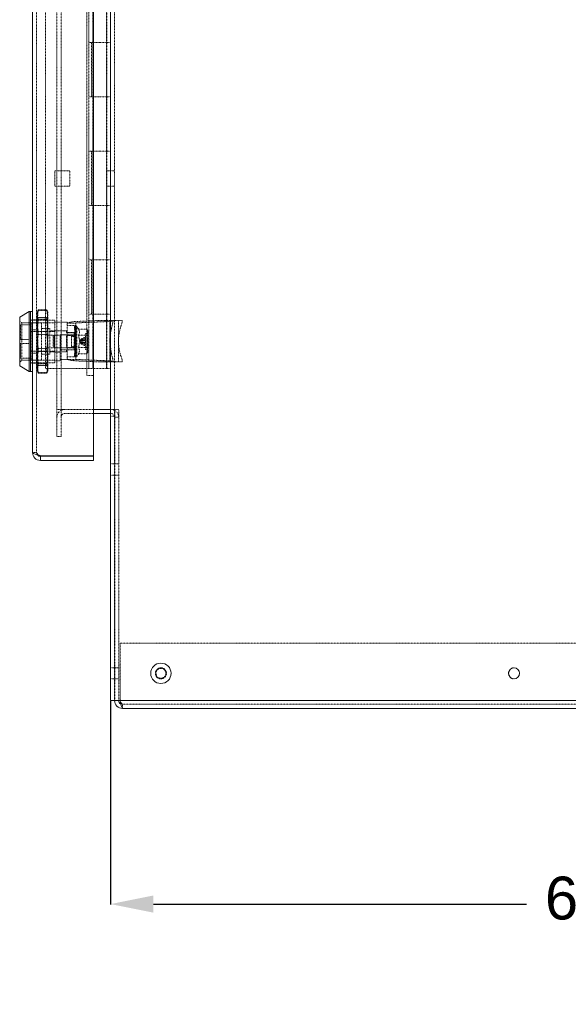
# Model space of a CAD drawing. Header units: inches. Extents: x 1390 to 5322, y 201 to 2979.
# Tile 42 of 85: x 4670 to 4926, y 640 to 1100. Entities that reach past the tile are written whole.
import ezdxf

# ---------------------------------------------------------------- set-up
doc = ezdxf.new("R2010")
doc.units = ezdxf.units.IN
doc.header["$MEASUREMENT"] = 0
doc.linetypes.add('HIDDEN', pattern=[0.2, 0.1, -0.1])
doc.styles.get("Standard").update_dxf_attribs({"font": 'arial.ttf'})
doc.dimstyles.new('BILLSTYLE', dxfattribs={"dimtxt": 20, "dimasz": 20, "dimexe": 0.25, "dimexo": 0.25, "dimgap": 10, "dimtad": 0, "dimtih": 1, "dimtoh": 1, "dimdec": 1, "dimzin": 4, "dimdsep": 46, "dimtxsty": 'Standard', "dimblk": '_FILLED', "dimcen": 0, "dimadec": 0, "dimazin": 0, "dimtfac": 1, "dimtdec": 1, "dimtofl": 0, "dimtmove": 0, "dimatfit": 3, "dimldrblk": '_FILLED', "dimfxl": 1, "dimtolj": 1, "dimtzin": 4, "dimarcsym": 0})

# ---------------------------------------------------------------- blocks, each defined once
blk = doc.blocks.new('_FILLED')
at = {"color": 0, "linetype": 'ByBlock'}
blk.add_solid([(0, 0), (-1, 0.2), (-1, -0.2)], dxfattribs=at)
blk = doc.blocks.new('*D62')
at = {"color": 0, "lineweight": -2, "transparency": 16777216}
for p, q in [((4712.03, 782.04), (4712.03, 686.91)), ((5321.64, 782.03), (5321.64, 686.91)), ((4732.03, 687.16), (4906.51, 687.16)), ((5301.64, 687.16), (5127.7, 687.16))]:
    blk.add_line(p, q, dxfattribs=at)
at = {"layer": 'DEFPOINTS', "color": 0, "transparency": 16777216}
for p in [(4712.03, 782.29), (5321.64, 782.28), (4712.03, 687.16)]:
    blk.add_point(p, dxfattribs=at)
at = {"color": 0, "lineweight": -2, "transparency": 16777216, "xscale": 20, "yscale": 20, "zscale": 20, "rotation": 180}
blk.add_blockref('_FILLED', (4712.03, 687.16), dxfattribs=at)
at = {"color": 0, "lineweight": -2, "transparency": 16777216, "xscale": 20, "yscale": 20, "zscale": 20}
blk.add_blockref('_FILLED', (5321.64, 687.16), dxfattribs=at)
at = {"color": 0, "transparency": 16777216, "insert": (5017.1, 699.98), "char_height": 20, "attachment_point": 2}
blk.add_mtext('\\A1;609.6mm [24.0"]', dxfattribs=at)

msp = doc.modelspace()

# ---------------------------------------------------------------- linework, layer by layer
at = {"color": 7, "linetype": 'Continuous', "lineweight": 15}
for p, q in [((4712.03, 782.29), (4712.03, 2781.25)), ((4704.11, 896.64), (4704.11, 2756.06)), ((4675.53, 898.17), (4675.53, 2754.54)), ((4674.03, 964.05), (4669.53, 961.46)), ((4674.53, 964.05), (4674.03, 964.05)), ((4674.03, 936.05), (4674.03, 964.05)), ((4675.53, 964.05), (4674.53, 964.05)), ((4674.53, 936.05), (4674.53, 964.05)), ((4669.53, 938.65), (4669.53, 961.46)), ((4669.53, 938.65), (4674.03, 936.05)), ((4674.03, 936.05), (4674.53, 936.05)), ((4674.53, 936.05), (4675.53, 936.05)), ((4704.11, 918.3), (4710.25, 918.3)), ((4704.11, 916.41), (4712.03, 916.41)), ((4710.25, 918.3), (4712.03, 918.3)), ((4679.21, 896.64), (4704.11, 896.64)), ((4679.21, 896.39), (4704.11, 896.39)), ((4679.21, 894.49), (4679.21, 896.39)), ((4679.21, 894.49), (4704.11, 894.49)), ((4704.11, 896.39), (4704.11, 894.49)), ((4712.03, 782.29), (4715.71, 782.29)), ((4713.94, 782.28), (4713.94, 782.29)), ((4713.94, 782.28), (4715.83, 782.28)), ((5319.77, 782.29), (4715.71, 782.29)), ((4715.83, 782.28), (4715.83, 782.29)), ((4716.54, 782.29), (4716.54, 782.28)), ((5316.07, 778.6), (4717.61, 778.6))]:
    msp.add_line(p, q, dxfattribs=at)
at = {"color": 7, "linetype": 'HIDDEN', "lineweight": 0}
for p, q in [((4713.93, 782.29), (4713.93, 2781.25)), ((4677.43, 898.17), (4677.43, 2754.54)), ((4686.95, 2734.4), (4686.95, 918.3)), ((4688.85, 2734.4), (4688.85, 918.3)), ((4681.55, 937.35), (4681.55, 2715.35)), ((4700.93, 934.18), (4700.93, 2718.53)), ((4710.25, 937.35), (4710.25, 2715.35)), ((4701.87, 1115.15), (4701.87, 1089.75)), ((4703.78, 1115.15), (4703.78, 1089.75)), ((4710.13, 1089.75), (4710.13, 1115.15)), ((4701.87, 1089.75), (4706.95, 1089.75)), ((4701.87, 1089.75), (4701.87, 1064.35)), ((4703.09, 1064.35), (4703.09, 1089.75)), ((4703.78, 1089.75), (4703.78, 1064.35)), ((4706.95, 1089.75), (4710.25, 1089.75)), ((4710.13, 1064.35), (4710.13, 1089.75)), ((4710.25, 1089.75), (4712.03, 1089.75)), ((4706.95, 1064.35), (4701.87, 1064.35)), ((4701.87, 1064.35), (4701.87, 1038.95)), ((4703.78, 1064.35), (4703.78, 1038.95)), ((4710.25, 1064.35), (4706.95, 1064.35)), ((4710.13, 1038.95), (4710.13, 1064.35)), ((4710.25, 1064.35), (4712.03, 1064.35)), ((4701.87, 1038.95), (4706.95, 1038.95)), ((4701.87, 1038.95), (4701.87, 1013.55)), ((4703.09, 1013.55), (4703.09, 1038.95)), ((4703.78, 1038.95), (4703.78, 1013.55)), ((4706.95, 1038.95), (4710.25, 1038.95)), ((4710.13, 1013.55), (4710.13, 1038.95)), ((4710.25, 1038.95), (4712.03, 1038.95)), ((4685.91, 1029.82), (4693.04, 1029.82)), ((4685.91, 1022.68), (4685.91, 1029.82)), ((4693.04, 1029.82), (4693.04, 1022.68)), ((4712.03, 1029.82), (4710.25, 1029.82)), ((4713.93, 1029.82), (4712.03, 1029.82)), ((4693.04, 1022.68), (4685.91, 1022.68)), ((4712.03, 1022.68), (4710.25, 1022.68)), ((4713.93, 1022.68), (4712.03, 1022.68)), ((4706.95, 1013.55), (4701.87, 1013.55)), ((4701.87, 1013.55), (4701.87, 988.15)), ((4703.78, 1013.55), (4703.78, 988.15)), ((4710.25, 1013.55), (4706.95, 1013.55)), ((4710.13, 988.15), (4710.13, 1013.55)), ((4710.25, 1013.55), (4712.03, 1013.55)), ((4701.87, 988.15), (4706.95, 988.15)), ((4701.87, 988.15), (4701.87, 962.75)), ((4703.09, 962.75), (4703.09, 988.15)), ((4703.78, 988.15), (4703.78, 962.75)), ((4706.95, 988.15), (4710.25, 988.15)), ((4710.13, 962.75), (4710.13, 988.15)), ((4710.25, 988.15), (4712.03, 988.15)), ((4677.71, 963.09), (4678.16, 964.89)), ((4678.16, 964.51), (4677.71, 959.6)), ((4677.84, 964.06), (4677.71, 963.55)), ((4677.71, 959.6), (4677.71, 963.55)), ((4678.16, 964.51), (4678.16, 964.89)), ((4678.16, 964.89), (4682.25, 964.89)), ((4682.25, 964.51), (4678.16, 964.51)), ((4682.25, 964.89), (4682.25, 964.51)), ((4682.25, 964.89), (4682.71, 963.09)), ((4682.71, 963.55), (4682.57, 964.06)), ((4682.71, 963.55), (4682.71, 959.6)), ((4706.95, 962.75), (4701.87, 962.75)), ((4701.87, 962.75), (4701.87, 937.35)), ((4703.78, 962.75), (4703.78, 937.35)), ((4710.25, 962.75), (4706.95, 962.75)), ((4710.13, 937.35), (4710.13, 962.75)), ((4710.25, 962.75), (4712.03, 962.75)), ((4670.53, 958.8), (4669.53, 959.8)), ((4669.97, 957.85), (4669.97, 950.95)), ((4675.17, 957.85), (4669.97, 957.85)), ((4670.53, 941.3), (4670.53, 958.8)), ((4686.03, 958.8), (4670.53, 958.8)), ((4675.53, 960.15), (4674.53, 960.15)), ((4686.03, 960.05), (4674.53, 960.05)), ((4675.17, 958.8), (4675.17, 941.3)), ((4679.67, 958.8), (4675.17, 958.8)), ((4677.43, 960.11), (4675.53, 960.11)), ((4682.71, 961.15), (4677.71, 961.15)), ((4677.71, 953.55), (4678.16, 960.26)), ((4677.71, 946.56), (4677.71, 959.6)), ((4677.71, 959.6), (4678.16, 954.68)), ((4678.16, 961.29), (4678.16, 960.26)), ((4682.25, 961.29), (4678.16, 961.29)), ((4678.16, 960.26), (4682.25, 960.26)), ((4679.67, 958.8), (4679.67, 941.3)), ((4682.25, 960.26), (4682.25, 961.29)), ((4682.25, 960.26), (4682.71, 953.55)), ((4682.25, 954.68), (4682.71, 959.6)), ((4682.71, 959.6), (4682.71, 946.56)), ((4686.03, 954.64), (4686.03, 960.05)), ((4691.73, 959.05), (4686.03, 959.05)), ((4691.73, 959.05), (4691.73, 958.34)), ((4691.73, 958.34), (4691.73, 958.68)), ((4691.73, 958.68), (4695.73, 958.68)), ((4691.73, 942.02), (4691.73, 958.34)), ((4691.73, 957.48), (4695.73, 957.48)), ((4695.18, 957.15), (4695.77, 957.15)), ((4695.18, 957.15), (4695.44, 954.05)), ((4695.73, 958.68), (4695.73, 941.69)), ((4695.77, 954.05), (4695.77, 957.15)), ((4696.27, 957.15), (4695.77, 957.15)), ((4695.95, 958.73), (4710.54, 959.36)), ((4696.27, 956.2), (4696.27, 957.15)), ((4697.09, 955.83), (4696.27, 957.15)), ((4705.89, 959.83), (4696.92, 959.44)), ((4709.51, 959.83), (4705.89, 959.83)), ((4711.73, 959.83), (4709.51, 959.83)), ((4711.73, 959.83), (4711.73, 940.53)), ((4713.17, 959.83), (4711.73, 959.83)), ((4717.45, 959.83), (4713.17, 959.83)), ((4715.73, 940.53), (4715.73, 959.83)), ((4674.53, 954.66), (4675.53, 954.66)), ((4674.53, 954.64), (4686.03, 954.64)), ((4677.43, 955.48), (4675.53, 955.48)), ((4678.16, 946.83), (4677.71, 953.55)), ((4678.16, 953.27), (4677.71, 946.56)), ((4678.16, 954.68), (4682.25, 954.68)), ((4678.16, 953.27), (4678.16, 954.68)), ((4682.25, 953.27), (4678.16, 953.27)), ((4683.57, 956.05), (4679.67, 956.05)), ((4682.25, 954.68), (4682.25, 953.27)), ((4682.47, 950.05), (4682.47, 953.05)), ((4688.57, 953.05), (4682.47, 953.05)), ((4683.57, 956.05), (4683.57, 950.05)), ((4691.37, 954.95), (4683.57, 954.95)), ((4685.68, 953.05), (4685.18, 952.55)), ((4685.18, 952.55), (4685.18, 947.55)), ((4685.68, 953.05), (4685.68, 947.05)), ((4688.57, 953.05), (4685.68, 953.05)), ((4691.73, 955.05), (4686.03, 955.05)), ((4686.03, 945.47), (4686.03, 954.64)), ((4688.53, 953.15), (4691.73, 953.15)), ((4688.53, 941.05), (4688.53, 953.15)), ((4688.73, 953.13), (4688.73, 947.13)), ((4691.73, 953.13), (4688.73, 953.13)), ((4691.37, 954.03), (4691.37, 954.95)), ((4691.37, 954.03), (4694.97, 954.03)), ((4694.97, 952.92), (4691.37, 952.92)), ((4691.37, 950.05), (4691.37, 952.92)), ((4695.73, 954.18), (4691.73, 954.18)), ((4695.73, 953.13), (4691.73, 953.13)), ((4693.77, 953.05), (4691.89, 953.05)), ((4694.97, 953.05), (4691.89, 953.05)), ((4693.77, 947.05), (4693.77, 953.05)), ((4694.97, 952.92), (4694.97, 954.03)), ((4694.97, 952.92), (4694.97, 947.19)), ((4695.18, 956.2), (4695.77, 956.2)), ((4695.18, 956.2), (4695.44, 953.52)), ((4695.18, 953.6), (4695.77, 953.6)), ((4695.18, 953.6), (4695.44, 952.05)), ((4695.77, 954.05), (4695.44, 954.05)), ((4695.77, 953.52), (4695.44, 953.52)), ((4695.77, 953.52), (4695.77, 956.2)), ((4695.77, 953.52), (4695.77, 954.05)), ((4695.77, 952.05), (4695.77, 953.6)), ((4695.77, 952.05), (4695.77, 953.52)), ((4696.27, 942.95), (4696.27, 956.2)), ((4697.09, 955.83), (4700.9, 955.83)), ((4697.09, 952.94), (4700.9, 952.94)), ((4700.37, 950.05), (4700.37, 953.8)), ((4701.37, 953.8), (4700.37, 953.8)), ((4701.37, 955.01), (4700.9, 955.83)), ((4701.37, 955.01), (4701.37, 947.58)), ((4712.57, 956.83), (4712.03, 953.81)), ((4673.97, 950.95), (4669.97, 950.95)), ((4669.97, 949.15), (4669.97, 942.25)), ((4669.97, 949.15), (4673.97, 949.15)), ((4673.97, 950.95), (4673.97, 949.15)), ((4682.47, 950.05), (4682.47, 947.05)), ((4683.57, 950.05), (4683.57, 944.05)), ((4691.37, 947.19), (4691.37, 950.05)), ((4695.27, 952.35), (4693.77, 952.35)), ((4695.18, 950.05), (4695.77, 950.05)), ((4695.18, 946.5), (4695.44, 948.05)), ((4695.77, 952.05), (4695.44, 952.05)), ((4695.77, 948.05), (4695.44, 948.05)), ((4695.77, 950.05), (4695.77, 952.05)), ((4695.77, 950.05), (4695.77, 950.05)), ((4695.77, 948.05), (4695.77, 950.05)), ((4695.77, 948.05), (4695.77, 946.5)), ((4695.77, 946.59), (4695.77, 948.05)), ((4698.19, 951.15), (4697.61, 950.05)), ((4697.61, 950.05), (4698.19, 948.96)), ((4700.37, 950.76), (4697.95, 950.51)), ((4698.02, 950.75), (4697.95, 950.51)), ((4697.95, 950.51), (4698.02, 950.75)), ((4698.02, 950.4), (4697.95, 950.51)), ((4697.95, 949.6), (4698.02, 949.7)), ((4698.02, 949.35), (4697.95, 949.6)), ((4697.95, 949.6), (4698.02, 949.35)), ((4700.37, 949.34), (4697.95, 949.6)), ((4700.37, 951.38), (4698.02, 950.75)), ((4700.37, 951.38), (4698.02, 950.75)), ((4698.18, 951.07), (4698.02, 950.75)), ((4698.02, 950.75), (4698.18, 951.07)), ((4698.02, 950.4), (4699.25, 950.44)), ((4698.02, 950.4), (4699.25, 950.44)), ((4698.02, 950.4), (4698.18, 950.4)), ((4699.25, 949.67), (4698.02, 949.7)), ((4698.18, 949.7), (4698.02, 949.7)), ((4699.25, 949.67), (4698.02, 949.7)), ((4698.19, 949.02), (4698.02, 949.35)), ((4698.02, 949.35), (4698.18, 949.03)), ((4700.37, 948.72), (4698.02, 949.35)), ((4700.37, 948.72), (4698.02, 949.35)), ((4698.16, 948.98), (4700.37, 947.91)), ((4700.37, 952.2), (4698.18, 951.13)), ((4700.37, 952.16), (4698.18, 951.07)), ((4698.18, 951.07), (4698.18, 951.13)), ((4699.25, 950.43), (4698.18, 950.4)), ((4698.18, 950.4), (4698.18, 949.7)), ((4698.18, 949.7), (4699.25, 949.68)), ((4698.18, 949.03), (4698.19, 949.02)), ((4700.37, 947.94), (4698.18, 949.03)), ((4699.25, 950.43), (4698.19, 950.4)), ((4700.37, 947.94), (4698.19, 949.02)), ((4699.25, 950.44), (4700.37, 950.47)), ((4700.37, 950.46), (4699.25, 950.43)), ((4699.25, 949.68), (4700.37, 949.65)), ((4700.37, 949.63), (4699.25, 949.67)), ((4700.37, 949.65), (4700.37, 950.46)), ((4700.37, 946.3), (4700.37, 950.05)), ((4686.03, 945.47), (4674.53, 945.47)), ((4675.53, 945.45), (4674.53, 945.45)), ((4677.43, 944.62), (4675.53, 944.62)), ((4677.71, 946.56), (4678.16, 939.84)), ((4677.71, 937.01), (4677.71, 946.56)), ((4677.71, 940.51), (4678.16, 945.42)), ((4682.25, 946.83), (4678.16, 946.83)), ((4678.16, 946.83), (4678.16, 945.42)), ((4678.16, 945.42), (4682.25, 945.42)), ((4679.67, 944.05), (4683.57, 944.05)), ((4682.25, 945.42), (4682.25, 946.83)), ((4682.25, 939.84), (4682.71, 946.56)), ((4682.25, 945.42), (4682.71, 940.51)), ((4682.47, 947.05), (4688.57, 947.05)), ((4682.71, 946.56), (4682.71, 937.01)), ((4683.57, 945.15), (4691.37, 945.15)), ((4685.18, 947.55), (4685.68, 947.05)), ((4685.68, 947.05), (4688.57, 947.05)), ((4686.03, 940.05), (4686.03, 945.47)), ((4688.53, 945.05), (4686.03, 945.05)), ((4688.53, 946.13), (4691.73, 946.13)), ((4691.73, 947.13), (4688.73, 947.13)), ((4691.37, 947.19), (4694.97, 947.19)), ((4691.73, 946.08), (4691.37, 946.08)), ((4691.37, 945.15), (4691.37, 946.08)), ((4691.73, 947.13), (4695.73, 947.13)), ((4695.73, 946.08), (4691.73, 946.08)), ((4691.89, 947.05), (4693.77, 947.05)), ((4691.89, 947.05), (4694.97, 947.05)), ((4693.77, 947.75), (4695.27, 947.75)), ((4694.97, 946.08), (4694.97, 947.19)), ((4695.18, 943.9), (4695.44, 946.59)), ((4695.18, 946.5), (4695.77, 946.5)), ((4695.18, 942.95), (4695.44, 946.05)), ((4695.18, 943.9), (4695.77, 943.9)), ((4695.77, 946.59), (4695.44, 946.59)), ((4695.77, 946.05), (4695.44, 946.05)), ((4695.77, 946.59), (4695.77, 943.9)), ((4695.77, 946.05), (4695.77, 946.59)), ((4695.77, 946.05), (4695.77, 942.95)), ((4696.27, 942.95), (4697.09, 944.28)), ((4697.09, 947.17), (4700.9, 947.17)), ((4697.09, 944.28), (4700.9, 944.28)), ((4700.37, 946.3), (4701.37, 946.3)), ((4700.9, 944.28), (4701.37, 945.1)), ((4701.37, 947.58), (4701.37, 945.1)), ((4712.03, 947.13), (4712.57, 943.53)), ((4669.53, 940.3), (4670.53, 941.3)), ((4669.97, 942.25), (4675.17, 942.25)), ((4670.53, 941.3), (4686.03, 941.3)), ((4674.53, 940.05), (4686.03, 940.05)), ((4675.53, 939.95), (4674.53, 939.95)), ((4675.17, 941.3), (4679.67, 941.3)), ((4677.43, 939.99), (4675.53, 939.99)), ((4678.16, 935.59), (4677.71, 940.51)), ((4677.71, 938.95), (4682.71, 938.95)), ((4678.16, 938.81), (4677.71, 937.01)), ((4678.16, 939.84), (4682.25, 939.84)), ((4678.16, 938.81), (4678.16, 939.84)), ((4682.25, 938.81), (4678.16, 938.81)), ((4682.25, 939.84), (4682.25, 938.81)), ((4688.53, 941.05), (4686.03, 941.05)), ((4691.73, 941.6), (4688.53, 941.6)), ((4691.73, 942.88), (4695.73, 942.88)), ((4691.73, 941.68), (4691.73, 942.02)), ((4691.73, 941.68), (4695.73, 941.68)), ((4691.73, 941.68), (4691.73, 941.6)), ((4695.18, 942.95), (4695.77, 942.95)), ((4695.73, 941.68), (4695.73, 941.69)), ((4695.77, 942.95), (4696.27, 942.95)), ((4695.95, 941.65), (4710.54, 941.02)), ((4696.92, 940.94), (4705.91, 940.56)), ((4705.91, 940.56), (4705.91, 940.53)), ((4714.57, 940.56), (4705.91, 940.56)), ((4709.51, 940.53), (4705.91, 940.53)), ((4711.73, 940.53), (4709.51, 940.53)), ((4713.17, 940.53), (4711.73, 940.53)), ((4717.45, 940.53), (4713.17, 940.53)), ((4714.57, 940.53), (4714.57, 940.56)), ((4677.71, 937.01), (4678.16, 935.21)), ((4677.71, 936.55), (4677.71, 937.01)), ((4677.71, 936.55), (4677.84, 936.05)), ((4678.16, 935.59), (4678.16, 935.21)), ((4682.25, 935.59), (4678.16, 935.59)), ((4678.16, 935.21), (4682.25, 935.21)), ((4701.87, 937.35), (4681.55, 937.35)), ((4682.25, 935.21), (4682.71, 937.01)), ((4682.25, 935.21), (4682.25, 935.59)), ((4682.57, 936.05), (4682.71, 936.55)), ((4682.71, 937.01), (4682.71, 936.55)), ((4704.11, 934.18), (4700.93, 934.18)), ((4710.25, 937.35), (4701.87, 937.35)), ((4710.25, 937.35), (4712.03, 937.35)), ((4686.95, 918.3), (4688.85, 918.3)), ((4686.95, 915.13), (4686.95, 918.3)), ((4688.85, 918.3), (4690.63, 918.3)), ((4688.85, 915.13), (4688.85, 918.3)), ((4690.63, 918.3), (4704.11, 918.3)), ((4690.63, 916.41), (4704.11, 916.41)), ((4712.03, 918.3), (4713.93, 918.3)), ((4712.03, 916.41), (4712.16, 916.41)), ((4713.94, 782.29), (4713.94, 918.3)), ((4713.94, 918.3), (4715.83, 918.3)), ((4715.83, 782.29), (4715.83, 918.3)), ((4686.95, 905.6), (4686.95, 915.13)), ((4688.85, 915.13), (4688.85, 905.6)), ((4712.03, 915.13), (4713.93, 915.13)), ((4713.94, 914.63), (4715.83, 914.63)), ((4688.85, 905.6), (4686.95, 905.6)), ((4675.53, 898.17), (4677.43, 898.17)), ((4713.93, 892.82), (4712.03, 892.82)), ((4715.83, 892.81), (4713.94, 892.81)), ((4712.03, 887.66), (4713.93, 887.66)), ((4713.94, 887.66), (4715.83, 887.66)), ((4716.54, 809.08), (4716.54, 782.29)), ((5317.67, 809.08), (4716.54, 809.08)), ((4713.93, 797.57), (4712.03, 797.57)), ((4715.83, 797.56), (4713.94, 797.56)), ((4712.03, 792.41), (4713.93, 792.41)), ((4713.94, 792.41), (4715.83, 792.41)), ((5316.07, 780.5), (4717.61, 780.5)), ((4717.61, 780.5), (4717.61, 778.6))]:
    msp.add_line(p, q, dxfattribs=at)
at = {"color": 7, "linetype": 'HIDDEN', "lineweight": 0, "flags": 128}
for points in [[(4682.71, 959.6), (4682.7, 960.26), (4682.25, 964.51)], [(4682.71, 953.55), (4682.7, 952.64), (4682.25, 946.83)], [(4682.71, 946.56), (4682.7, 947.46), (4682.25, 953.27)], [(4697.09, 952.94), (4697.57, 954.5), (4697.09, 955.83)], [(4697.09, 947.17), (4697.57, 950.29), (4697.09, 952.94)], [(4700.9, 952.94), (4701.34, 954.49), (4700.9, 955.83)], [(4700.9, 947.17), (4701.34, 950.26), (4700.9, 952.94)], [(4697.09, 944.28), (4697.57, 945.84), (4697.09, 947.17)], [(4700.9, 944.28), (4701.34, 945.83), (4700.9, 947.17)], [(4682.71, 940.51), (4682.7, 939.84), (4682.25, 935.59)], [(4682.71, 937.01), (4682.7, 937.26), (4682.25, 938.81)], [(4691.73, 942.02), (4692.14, 941.65), (4693.17, 941.34), (4694.77, 941.1), (4696.92, 940.94)], [(4677.43, 898.17), (4677.56, 897.49), (4677.89, 897)], [(4716.85, 780.68), (4717.39, 780.51), (4717.61, 780.5)]]:
    msp.add_lwpolyline(points, dxfattribs=at)
at = {"color": 7, "linetype": 'Continuous', "lineweight": 15, "flags": 128}
msp.add_lwpolyline([(4679.21, 896.64), (4677.95, 896.98), (4676.84, 897.32), (4676.02, 897.66), (4675.59, 898), (4675.53, 898.17)], dxfattribs=at)
at = {"color": 7, "linetype": 'Continuous', "lineweight": 15}
for centre, radius in [((4735.57, 794.99), 4.76), ((4900.67, 794.99), 2.58)]:
    msp.add_circle(centre, radius, dxfattribs=at)
at = {"color": 7, "linetype": 'HIDDEN', "lineweight": 0}
for centre, radius in [((4735.54, 794.99), 2.58), ((4735.57, 794.99), 2.58), ((4735.57, 794.99), 2.32)]:
    msp.add_circle(centre, radius, dxfattribs=at)
for centre, radius, start, end in [((4703.06, 960.3), 10.12, 339.9538, 357.3384), ((4708.95, 960.3), 8.51, 335.9436, 356.8337), ((4695.27, 952.85), 0.5, 270, 360), ((4738.43, 950.18), 22.7, 162.963, 197.0355), ((4695.27, 947.25), 0.5, 0, 90), ((4705.75, 940.6), 7.42, 359.4727, 23.2599), ((4711.03, 940.56), 6.42, 359.7055, 27.5251), ((4690.63, 914.63), 3.68, 118.9312, 180), ((4690.63, 914.63), 3.68, 90, 118.9312), ((4690.63, 914.63), 1.78, 90, 180), ((4712.16, 914.63), 3.68, 0, 90), ((4712.16, 914.63), 1.78, 0, 90), ((4679.97, 899.34), 2.8, 204.6876, 254.1098), ((4900.64, 794.99), 2.58, 89.7182, 270), ((4719.3, 782.73), 2.8, 189.3001, 232.8212)]:
    msp.add_arc(centre, radius, start, end, dxfattribs=at)
at = {"color": 7, "linetype": 'Continuous', "lineweight": 15}
for centre, radius, start, end in [((4728.16, 950.47), 16.48, 168.297, 191.703), ((4679.21, 898.17), 3.68, 180, 270), ((4679.1, 897.88), 1.49, 216.0125, 274.2163), ((4900.64, 794.99), 2.58, 0, 89.7182), ((4900.64, 794.99), 2.58, 270, 0), ((4717.61, 782.28), 3.68, 180, 270), ((4717.46, 782.2), 1.63, 177.1319, 247.942), ((4724.43, 782.58), 7.9, 182.2178, 210.2712)]:
    msp.add_arc(centre, radius, start, end, dxfattribs=at)
at = {"color": 7, "linetype": 'HIDDEN', "lineweight": 0}
for centre, major_axis, ratio, start_param, end_param in [((4698.73, 958.34), (7, 0), 0.162069, 1.832596, 3.141593), ((4695.77, 950.05), (0, 7.1), 0.166794, 0.00006, 0.523644), ((4695.77, 950.05), (-0.6, 7.1), 0.143564, 5.747409, 6.270992), ((4696.03, 958.68), (0.3, 0), 0.162069, 1.832596, 3.141593), ((4708.73, 960.45), (7, 0), 0.162069, 4.974188, 5.698035), ((4695.77, 950.05), (0.61, 7.1), 0.143294, 0.53585, 1.059433), ((4695.77, 950.05), (-1.03, 7.1), 0.081905, 5.224102, 5.747685), ((4695.77, 950.05), (-1.18, 7.1), 0.000254, 4.712362, 5.235945), ((4695.77, 950.05), (1.03, 7.1), 0.081457, 1.05907, 1.582653), ((4695.77, 950.05), (0, 4), 0.166794, 0.000041, 0.523644), ((4695.77, 950.05), (-0.34, 4), 0.143564, 5.74739, 6.270992), ((4695.77, 950.05), (0.34, 4), 0.143294, 0.53583, 1.059433), ((4695.77, 950.05), (-0.58, 4), 0.081905, 5.224082, 5.747685), ((4695.77, 950.05), (-1.03, 7.1), 0.081457, 1.55894, 2.082523), ((4695.77, 950.05), (1.18, 7.1), 0.000254, 4.188832, 4.712416), ((4695.77, 950.05), (0.58, 4), 0.081457, 1.05905, 1.582653), ((4695.77, 950.05), (-0.67, 4), 0.000254, 4.712343, 5.235945), ((4695.77, 950.05), (0.67, 4), 0.000254, 4.188833, 4.712435), ((4695.77, 950.05), (-0.58, 4), 0.081457, 1.55894, 2.082542), ((4695.77, 950.05), (0.58, 4), 0.081905, 3.677093, 4.200695), ((4695.77, 950.05), (-0.34, 4), 0.143294, 2.08216, 2.605763), ((4695.77, 950.05), (-0.61, 7.1), 0.143294, 2.08216, 2.605743), ((4695.77, 950.05), (1.03, 7.1), 0.081905, 3.677093, 4.200676), ((4695.77, 950.05), (0, 7.1), 0.166794, 2.617949, 3.141532), ((4695.77, 950.05), (0.6, 7.1), 0.143564, 3.153785, 3.677369), ((4695.77, 950.05), (0.34, 4), 0.143564, 3.153786, 3.677388), ((4695.77, 950.05), (0, 4), 0.166794, 2.617949, 3.141552), ((4696.03, 941.69), (0.3, 0), 0.16, 3.141593, 4.45059), ((4708.73, 939.94), (7, 0), 0.16, 0.584346, 1.308997)]:
    msp.add_ellipse(centre, major_axis=major_axis, ratio=ratio, start_param=start_param, end_param=end_param, dxfattribs=at)

# ---------------------------------------------------------------- dimensions: what is measured, and where the dimension line sits
dim = msp.add_linear_dim(base=(4712.03, 687.16), p1=(5321.64, 782.28), p2=(4712.03, 782.29), dimstyle='BILLSTYLE', override={"dimpost": 'mm'})
dim.commit()
dim.dimension.update_dxf_attribs({"geometry": '*D62', "text_midpoint": (5017.1, 687.16), "dimtype": 160})

doc.saveas('drawing.dxf')
